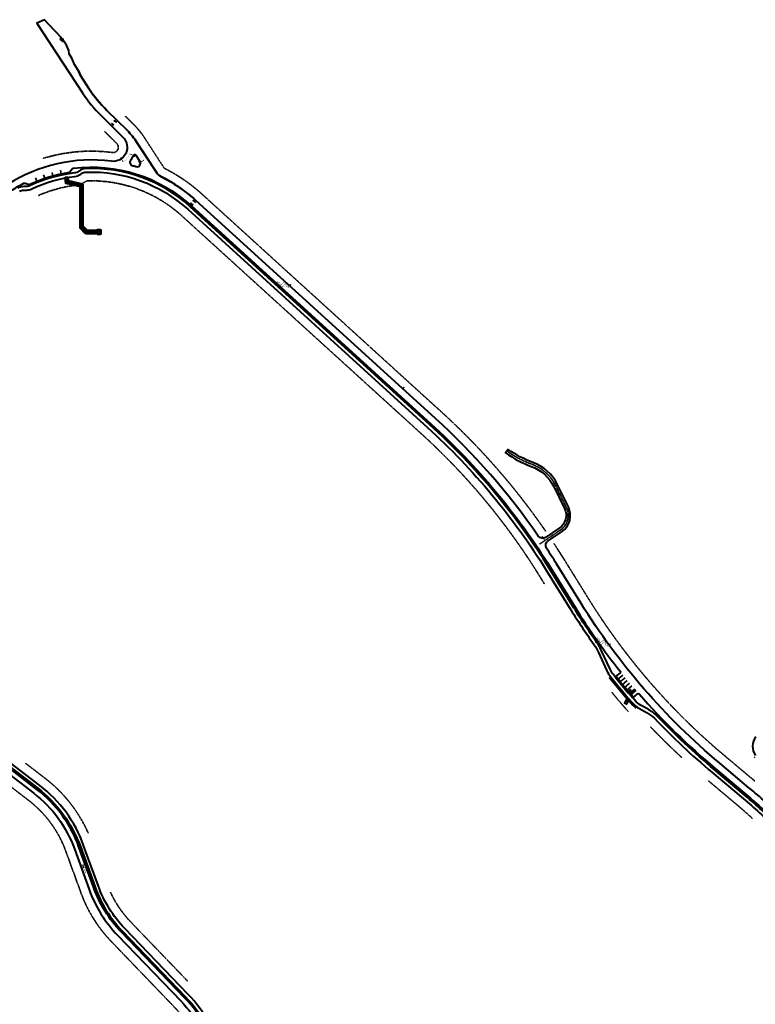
# Model space of a CAD drawing. Extents: x 1574874 to 1583974, y 410417 to 415893.
# Tile 8 of 14: x 1576543 to 1578627, y 413104 to 415893. Entities that reach past the tile are written whole.
import ezdxf

# ---------------------------------------------------------------- set-up
doc = ezdxf.new("R2010")
doc.units = 0
doc.header["$MEASUREMENT"] = 0
doc.linetypes.add('CENTER2', pattern=[1.125, 0.75, -0.125, 0.125, -0.125])
doc.linetypes.add('DASHED', pattern=[0.75, 0.5, -0.25])
doc.layers.get('0').update_dxf_attribs({"lineweight": 0})
for name, color, linetype, lineweight in [('C-ALIN', 1, 'CENTER2', 35), ('C-ANNO', 224, 'Continuous', 30), ('C-BOARDWALK', 200, 'Continuous', 60), ('C-FENC-STEL', 110, 'TOP-FENCELINE1', 35), ('C-POND-VNB', 111, 'DASHED', 35), ('C-PVMT', 32, 'Continuous', 40), ('C-PVMT-MRKS', 7, 'Continuous', 35), ('C-ROAD-SIGN', 3, 'Continuous', 30)]:
    doc.layers.add(name, color=color, linetype=linetype, lineweight=lineweight)
doc.layers.add('C-ANNO-NPLT', color=7, linetype='Continuous', lineweight=30, plot=False)
doc.layers.add('C-SDWLK-CONC-HTCH', color=252, linetype='Continuous', lineweight=25, transparency=0.4)
doc.linetypes.add('TOP-FENCELINE1', pattern='A,0.25,-0.1,[133,ltypeshp.shx,S=0.1,R=0,X=-0.1,Y=0],-0.1,1', length=1.45)

# ---------------------------------------------------------------- blocks, each defined once
blk = doc.blocks.new('A$C1C4F4B94')
at = {"layer": 'C-ROAD-SIGN', "flags": 128}
blk.add_lwpolyline([(-1.3, 0.9), (0.6, -1.4)], dxfattribs=at)
at = {"layer": 'C-ROAD-SIGN'}
blk.add_circle((0, 0), 0.439, dxfattribs=at)
blk = doc.blocks.new('A$C3f1edcc0')
for p, q in [((0, 0), (-1.4, -1.4)), ((0.5, -1.9), (0, 0)), ((-1.4, -1.4), (0.5, -1.9)), ((-1.4, -4), (-0.7, -1.6)), ((-1.4, -4), (-0.8, -4.1)), ((-0.8, -4.1), (-0.1, -1.7))]:
    blk.add_line(p, q)
for points in [[(0, 0), (-1.4, -1.4), (0.5, -1.9)], [(-0.7, -1.6), (-0.1, -1.7), (-1.4, -4), (-0.8, -4.1)]]:
    blk.add_solid(points)
blk = doc.blocks.new('*U42')
at = {"layer": 'C-PVMT-MRKS'}
h = blk.add_hatch(color=256, dxfattribs=at)
edge = h.paths.add_edge_path()
edge.add_arc((-0.3, 4.7), 0.573, 262.2139, 551.5951)
edge.add_line((-0.8, 4.6), (-0.4, 2.2))
edge.add_line((-0.4, 2.2), (1, 2.2))
edge.add_line((1, 2.2), (1.3, 1.7))
edge.add_line((1.3, 1.7), (1.6, 1))
edge.add_line((1.6, 1), (2.4, 1.5))
edge.add_line((2.4, 1.5), (2.2, 1.8))
edge.add_line((2.2, 1.8), (1.8, 1.5))
edge.add_line((1.8, 1.5), (1.2, 2.6))
edge.add_line((1.2, 2.6), (0, 2.6))
edge.add_line((0, 2.6), (-0.1, 2.9))
edge.add_line((-0.1, 2.9), (0.6, 2.9))
edge.add_line((0.6, 2.9), (0.6, 3.2))
edge.add_line((0.6, 3.2), (-0.2, 3.2))
edge.add_line((-0.2, 3.2), (-0.3, 4.1))
edge = h.paths.add_edge_path()
edge.add_line((-0.7, 3.3), (-0.8, 3.7))
edge.add_arc((-0.1, 2.3), 1.52, 115.8577, 330.2328)
edge.add_line((1.2, 1.5), (1, 2))
edge.add_arc((-0.1, 2.3), 1.16, 120.428, 343.5965, ccw=False)
for points in [[(-0.7, 3.3), (-0.8, 3.7, 1.356059), (1.2, 1.5), (1, 2, -1.471019)], [(-0.3, 4.1, 3.141985), (-0.8, 4.6), (-0.4, 2.2), (1, 2.2), (1.3, 1.7), (1.6, 1), (2.4, 1.5), (2.2, 1.8), (1.8, 1.5), (1.2, 2.6), (0, 2.6), (-0.1, 2.9), (0.6, 2.9), (0.6, 3.2), (-0.2, 3.2)]]:
    blk.add_lwpolyline(points, format="xyb", close=True, dxfattribs=at)

msp = doc.modelspace()

# ---------------------------------------------------------------- hatches: boundary and pattern name
at = {"layer": 'C-BOARDWALK', "transparency": 33554687}
h = msp.add_hatch(dxfattribs=at)
h.set_pattern_fill('ANSI31', color=256, scale=10)
h.paths.add_polyline_path([(1576733.1, 415294.3), (1576720.8, 415306.6), (1576720.8, 415425.7), (1576679.9, 415435.2), (1576678.2, 415445.5), (1576672.3, 415444.4), (1576674.6, 415430.3), (1576714.8, 415421), (1576714.8, 415304.1), (1576730.6, 415288.3), (1576762.3, 415288.3), (1576762.3, 415294.3)])
at = {"layer": 'C-PVMT-MRKS'}
h = msp.add_hatch(dxfattribs=at)
h.set_pattern_fill('ANSI31', color=256, scale=15, angle=28.9468)
h.set_pattern_definition([(73.94684157, (240814.2039, -517186.6191), (-1.801885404, 0.5184920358), [])])
h.paths.add_polyline_path([(1578284.9, 413996.5), (1578269.7, 413983.5), (1578273, 413979.7), (1578288.2, 413992.7)])
at = {"layer": 'C-SDWLK-CONC-HTCH', "transparency": 33554602}
h = msp.add_hatch(dxfattribs=at)
h.set_pattern_fill('AR-CONC', color=256)
h.set_pattern_definition([(50, (1578263.7134, 413963.456), (7.1726, -0.6275), [0.75, -8.25]), (355, (1578263.7134, 413963.456), (-1.3875, 7.522), [0.6, -6.6]), (100.45, (1578264.311, 413963.4035), (5.785, 6.8944), [0.6374, -7.0114]), (46.184, (1578263.7134, 413965.456), (10.6724, -1.655), [1.125, -12.375]), (96.636, (1578264.603, 413965.318), (9.347, 9.741), [0.956, -10.517]), (351.18, (1578263.713, 413965.456), (9.347, 9.741), [0.9, -9.9]), (21, (1578264.7134, 413964.956), (5.969, -4.0262), [0.75, -8.25]), (326, (1578264.7134, 413964.956), (2.433, 7.2515), [0.6, -6.6]), (71.45, (1578265.211, 413964.62), (8.4022, 3.2253), [0.6374, -7.0114]), (37.5, (1578263.7134, 413963.4558), (0.1216, 3.32894), [0, -6.52, 0, -6.7, 0, -6.625]), (7.5, (1578263.7134, 413963.4558), (2.6307, 3.9441), [0, -3.82, 0, -6.37, 0, -2.525]), (327.5, (1578261.4834, 413963.4558), (5.3382, -0.22555), [0, -2.5, 0, -7.8, 0, -10.35]), (317.5, (1578260.4834, 413963.456), (5.8319, 1.001), [0, -3.25, 0, -5.18, 0, -7.35])])
h.paths.add_polyline_path([(1578267.1, 413971.2), (1578271.3, 413966.3), (1578269.3, 413964.8), (1578262.3, 413954.6), (1578261.9, 413953.9), (1578256.7, 413957), (1578258.3, 413959.4), (1578265.3, 413969.8)])

# ---------------------------------------------------------------- linework, layer by layer
at = {"layer": 'C-ALIN', "flags": 128}
msp.add_lwpolyline([(1577923.1, 414670.9, 0.065623), (1577994.4, 414633.4, -0.192784), (1578061.5, 414572.9), (1578091.9, 414510.8, -0.374475), (1578074.9, 414447.4), (1578015.7, 414407.4)], format="xyb", dxfattribs=at)
at = {"layer": 'C-ANNO', "color": 7, "flags": 128}
msp.add_lwpolyline([(1576840.3, 415570.6), (1576840.3, 415570.6)], dxfattribs=at)
at = {"layer": 'C-ANNO-NPLT', "flags": 128}
msp.add_lwpolyline([(1576725.1, 413490.2), (1576721.7, 413499.6)], dxfattribs=at)
at = {"layer": 'C-BOARDWALK', "transparency": 33554687, "flags": 128}
msp.add_lwpolyline([(1576762.3, 415288.3), (1576730.6, 415288.3), (1576714.8, 415304.1), (1576714.8, 415421), (1576674.6, 415430.3), (1576672.3, 415444.4), (1576678.2, 415445.5), (1576679.9, 415435.2), (1576720.8, 415425.7), (1576720.8, 415306.6), (1576733.1, 415294.3), (1576762.3, 415294.3)], dxfattribs=at)
at = {"layer": 'C-BOARDWALK', "flags": 128}
msp.add_lwpolyline([(1576762.3, 415286.3), (1576762.3, 415296.3), (1576772.3, 415296.3), (1576772.3, 415286.3)], close=True, dxfattribs=at)
at = {"layer": 'C-FENC-STEL', "ltscale": 0.4, "flags": 128}
msp.add_lwpolyline([(1578213.4, 414030), (1578263.4, 413969.4)], dxfattribs=at)
msp.add_lwpolyline([(1578269.2, 413962.6), (1578274.9, 413956.2, 0.059458), (1578289.7, 413942.8)], format="xyb", dxfattribs=at)
at = {"layer": 'C-POND-VNB'}
for points in [[(1578032.8, 414444.4, 0.057233), (1577738.1, 414781.5), (1577058.7, 415399.3, 0.067291), (1576956.2, 415470, -0.132117), (1576950.4, 415475.2), (1576896.2, 415558.7, 0.053952), (1576865.6, 415596.2), (1576842.5, 415619)], [(1576784, 415575.6), (1576818, 415542, -0.718123), (1576805.5, 415516.5, 0.10762), (1576608.4, 415499.5, 0.10762)], [(1576595.5, 415394.5, -0.075029), (1576702.3, 415423.7, 0.132817), (1576731.4, 415435.4), (1576732.2, 415436.1, -0.195894), (1577002.2, 415337.2), (1577681.6, 414719.3, -0.069414), (1578013.6, 414320.5), (1578030, 414294)], [(1578625.9, 413736.2), (1578542.1, 413806.5, -0.080022), (1578154.5, 414252.7), (1578084.9, 414364.9), (1578056.5, 414409.2)], [(1575905, 414007.6, 0.109106), (1576013.6, 414004), (1576080.3, 414016.4, -0.2909), (1576352.1, 413907.1), (1576417.1, 413816.5, 0.073251), (1576486.6, 413744.6), (1576567.9, 413682, -0.14292), (1576674.3, 413536.3), (1576716, 413421.2, 0.105168), (1576802.3, 413282.3), (1576981.9, 413095.6, -0.123745), (1577068.4, 412944.6), (1577088.9, 412871.5, 0.086028), (1577171.6, 412698.3), (1577646.1, 412029.1), (1577730.2, 411910.5, 0.118093), (1577850.1, 411805.6, 0.118093)], [(1578221.2, 413987, 0.007473), (1578259.1, 413942.3, 0.028347), (1578267.4, 413933.8)], [(1578329.2, 413890.9, 0.016255), (1578419.3, 413802.5, 0.016255)], [(1576737, 413589.3, 0.12474), (1576615.5, 413743.8), (1576559.5, 413786.9)], [(1578494.8, 413736.6), (1578570.9, 413672.7, -0.010956), (1578618.7, 413630.8, -0.010956)], [(1577018.1, 413170.5), (1576858.5, 413336.4, -0.082927), (1576799.9, 413422, -0.082927)]]:
    msp.add_lwpolyline(points, format="xyb", dxfattribs=at)
at = {"layer": 'C-PVMT'}
for p, q in [((1576613.3, 415892.6), (1576591.8, 415882.8)), ((1576890.9, 415520.9), (1576902, 415503.7)), ((1577280, 415137.2), (1577284.5, 415133.2))]:
    msp.add_line(p, q, dxfattribs=at)
at = {"layer": 'C-PVMT', "flags": 128}
for points in [[(1578701.1, 413633.7, 0.020642), (1578609.1, 413717.7), (1578526.1, 413787.4, -0.080018), (1578133.3, 414239.5), (1578063.7, 414351.6, 0.006761), (1578035.5, 414395.7, -0.409759), (1578039.7, 414416.4), (1578078.3, 414442.4, 0.374475), (1578097.3, 414513.5), (1578066.8, 414575.5, 0.192784), (1577996.5, 414639, -0.065623), (1577926.5, 414675.8), (1577919.6, 414666, 0.065623), (1577992.3, 414627.7, -0.192784), (1578056.1, 414570.2), (1578086.5, 414508.2, -0.374475), (1578071.6, 414452.3), (1578033, 414426.3, -0.41018), (1578012.3, 414430.2, 0.057233), (1577721.3, 414763), (1577041.9, 415380.8, 0.067291), (1576944.8, 415447.7, -0.132117), (1576929.4, 415461.6), (1576875.2, 415545.1, 0.053952), (1576848, 415578.4), (1576789.9, 415635.8, -0.053083), (1576739.2, 415697.7), (1576714.9, 415734.9), (1576709.6, 415747.4), (1576698, 415765.4), (1576691.2, 415781.8), (1576683.6, 415795.8), (1576682.2, 415805.6), (1576675.8, 415820.6), (1576668.3, 415831.6), (1576665.6, 415830.4), (1576663.8, 415833.8), (1576666.5, 415835.7), (1576665.7, 415837.5), (1576660.8, 415834.9), (1576658.3, 415839.4), (1576661.4, 415841), (1576626.6, 415877.6), (1576613.3, 415892.6), (1576591.8, 415882.8), (1576720.8, 415685.7, 0.053083), (1576774.5, 415620.1), (1576835.5, 415559.8, -0.718123), (1576802.3, 415491.7, 0.176994), (1576507.7, 415425.2)], [(1576709.6, 415747.4), (1576714.9, 415734.9), (1576739.2, 415697.7, 0.053083), (1576789.9, 415635.8), (1576848, 415578.4, -0.053952), (1576875.2, 415545.1), (1576929.4, 415461.6, 0.132117), (1576944.8, 415447.7, -0.062776), (1577036, 415386.1)], [(1576835.5, 415559.8, -0.718123), (1576802.3, 415491.7, -4.360989)], [(1576518.5, 415408.4, -0.024818), (1576554.6, 415429.2, -0.206377), (1576558.5, 415429.5), (1576569.7, 415425.5, -0.073612), (1576684.5, 415460.7), (1576691.5, 415470.2, -0.206377), (1576694.9, 415472.2, -0.218264), (1577028.5, 415366), (1577707.8, 414748.2, -0.069413), (1578046.7, 414341), (1578116.3, 414228.9, 0.029224), (1578244.4, 414047.3, -0.413753), (1578243.9, 414043.1), (1578229.8, 414031.8, 0.010109), (1578279.6, 413972), (1578293.2, 413983.8, -0.413753), (1578297.5, 413983.5, 0.039755), (1578513.3, 413772), (1578596, 413702.6, -0.020684), (1578687, 413619.5)], [(1578684.2, 413616.7, 0.020685), (1578593.4, 413699.5), (1578510.7, 413769, -0.029232), (1578348.3, 413921.5, 0.044331), (1578323.5, 413939.6), (1578304.1, 413950.3, -0.086621), (1578285.4, 413965.4), (1578279.6, 413972, -0.010109), (1578229.8, 414031.8), (1578224.3, 414038.8, -0.059613), (1578215.6, 414052.9), (1578191.7, 414104.8, -0.004598), (1578183, 414121.9, -0.016528), (1578113, 414226.7), (1578043.3, 414338.9, 0.069414), (1577705.1, 414745.2), (1577025.8, 415363.1, 0.195895), (1576731, 415471, 0.153716), (1576711.2, 415464), (1576710.3, 415463.4, -0.132817), (1576698.2, 415458.5, 0.08079), (1576572.9, 415422.6, -0.105297), (1576562.7, 415420.2), (1576554.3, 415420, 0.126701), (1576537.5, 415415.3, 0.011868)], [(1576542.5, 415406.7, -0.126701), (1576554.5, 415410.1), (1576563, 415410.2, 0.105297), (1576577.1, 415413.6, -0.08079), (1576699.4, 415448.6, 0.132817), (1576716.3, 415455.4), (1576717.2, 415456, -0.153716), (1576731.4, 415461, -0.195894), (1577019, 415355.7), (1577698.4, 414737.8, -0.069414), (1578034.8, 414333.7), (1578104.4, 414221.6, 0.016548), (1578174.9, 414116, 0.010063), (1578182.7, 414100.7), (1578206.5, 414048.8, 0.059613), (1578216.5, 414032.6, 0.012406), (1578277.9, 413958.8, 0.086621), (1578299.3, 413941.5), (1578318.6, 413930.8, -0.040762), (1578341.1, 413914.7, 0.029231), (1578504.3, 413761.3), (1578587, 413691.9, -0.020684), (1578677.2, 413609.6)], [(1578628.4, 413862, 0.34457), (1578628, 413809, -0.136315)], [(1577105.9, 412955.1, 0.123745), (1577010.1, 413122.7), (1576830.4, 413309.4, -0.105168), (1576752.6, 413434.4), (1576711, 413549.6, 0.14292), (1576591.7, 413712.9), (1576510.4, 413775.5, -0.073251)], [(1576512.8, 413778.7), (1576594.2, 413716, -0.14292), (1576714.8, 413550.9), (1576756.4, 413435.8, 0.105168), (1576833.3, 413312.1), (1577012.9, 413125.4, -0.123745), (1577109.8, 412956.2)], [(1577119.4, 412958.9, 0.123745), (1577020.1, 413132.4), (1576840.5, 413319.1, -0.105168), (1576765.8, 413439.2), (1576724.2, 413554.3, 0.14292), (1576600.3, 413724), (1576518.9, 413786.6, -0.073251)], [(1576501.8, 413764.4), (1576583.2, 413701.8, -0.14292), (1576697.8, 413544.8), (1576739.5, 413429.7, 0.105168), (1576820.3, 413299.7), (1577000, 413113, -0.123745), (1577092.5, 412951.3)]]:
    msp.add_lwpolyline(points, format="xyb", dxfattribs=at)
at = {"layer": 'C-PVMT'}
msp.add_lwpolyline([(1576872.3, 415476.7, 0.698326), (1576883.6, 415491.8), (1576873.2, 415507.7, 0.599785), (1576864.4, 415506.9, -0.06101), (1576856.9, 415493.9, 0.531026), (1576861.7, 415479.8, -0.006291), (1576872.3, 415476.7)], format="xyb", dxfattribs=at)
at = {"layer": 'C-PVMT', "flags": 128}
for points in [[(1578232.7, 414031.5), (1578231.9, 414030.8), (1578235.7, 414026.2), (1578236.4, 414026.8)], [(1578239, 414023.6), (1578238.3, 414023), (1578242, 414018.3), (1578242.8, 414018.9)], [(1578245.4, 414015.8), (1578244.6, 414015.1), (1578248.4, 414010.5), (1578249.2, 414011.1)], [(1578251.8, 414008), (1578251, 414007.3), (1578254.9, 414002.7), (1578255.6, 414003.4)], [(1578258.2, 414000.2), (1578257.5, 413999.6), (1578261.3, 413995), (1578262.1, 413995.6)], [(1578267.1, 413971.2), (1578271.3, 413966.3), (1578269.3, 413964.8), (1578262.3, 413954.6), (1578261.9, 413953.9), (1578256.7, 413957), (1578258.3, 413959.4), (1578265.3, 413969.8)], [(1578265.4, 413991.7), (1578264.6, 413991.1), (1578268.5, 413986.5), (1578269.3, 413987.1)], [(1578275.9, 413979.4), (1578275.1, 413978.7), (1578278.9, 413974.1), (1578279.7, 413974.7)]]:
    msp.add_lwpolyline(points, close=True, dxfattribs=at)
at = {"layer": 'C-PVMT-MRKS'}
for p, q in [((1578258, 414028.7), (1578242.5, 414016.1)), ((1578264.4, 414021), (1578248.9, 414008.3)), ((1578270.8, 414013.3), (1578255.4, 414000.5)), ((1578277.2, 414005.7), (1578261.9, 413992.8)), ((1578288.2, 413992.7), (1578273, 413979.7))]:
    msp.add_line(p, q, dxfattribs=at)
at = {"layer": 'C-PVMT-MRKS', "const_width": 0.25, "flags": 128}
msp.add_lwpolyline([(1576854.8, 415512.4, -0.146232), (1576836.7, 415489.6)], format="xyb", dxfattribs=at)
at = {"layer": 'C-PVMT-MRKS', "flags": 128}
for points, const_width in [([(1576854.8, 415512.4), (1576865, 415508.4)], 2), ([(1576894.8, 415494.7), (1576882.5, 415513.7)], 0.25), ([(1576836.7, 415489.6), (1576830.4, 415498.6)], 2), ([(1576885, 415488.4), (1576894.8, 415494.7)], 2), ([(1577272.6, 415151.9), (1577271.3, 415150.4)], 1), ([(1577274.4, 415151), (1577272.5, 415148.7)], 1), ([(1577276.3, 415150.1), (1577273.7, 415147.1)], 1), ([(1577274.6, 415144.4), (1577281, 415143.1), (1577278.9, 415149.6)], 1), ([(1577280, 415137.2), (1577293.5, 415152)], 1), ([(1577284.5, 415133.2), (1577297.9, 415148)], 1), ([(1577303.4, 415140.8), (1577296.9, 415142.2), (1577299.1, 415135.7)], 1), ([(1577301.7, 415135.1), (1577304.2, 415138.2)], 1), ([(1577303.5, 415134.2), (1577305.4, 415136.5)], 1), ([(1577305.3, 415133.3), (1577306.6, 415134.8)], 1), ([(1578026.4, 414423.9), (1578030.7, 414417.6)], 2), ([(1578180, 414142.4), (1578178.5, 414141.2)], 1), ([(1578181.7, 414141.1), (1578179.3, 414139.3)], 1), ([(1578183.3, 414139.8), (1578180.1, 414137.4)], 1), ([(1578180.4, 414134.6), (1578186.4, 414131.9), (1578185.7, 414138.7)], 1), ([(1578184.7, 414126.4), (1578200.9, 414138)], 1), ([(1578188.2, 414121.5), (1578204.4, 414133.2)], 1), ([(1578208.4, 414124.9), (1578202.3, 414127.6), (1578203.1, 414120.8)], 1), ([(1578205.5, 414119.8), (1578208.7, 414122.2)], 1), ([(1578207.1, 414118.5), (1578209.5, 414120.3)], 1), ([(1578208.7, 414117.2), (1578210.3, 414118.4)], 1), ([(1576728.4, 413501.7), (1576715, 413497.4)], 1), ([(1576731.7, 413492.3), (1576718.4, 413488)], 1), ([(1576724.9, 413480.4), (1576726.4, 413486.9), (1576731.3, 413482.1)], 1), ([(1576730.6, 413480.7), (1576726.8, 413479.4)], 1), ([(1576730.8, 413478.7), (1576727.9, 413477.7)], 1), ([(1576731, 413476.6), (1576729.1, 413476)], 1)]:
    msp.add_lwpolyline(points, dxfattribs=dict(at, const_width=const_width))
for points in [[(1576614.2, 415443.6), (1576610.9, 415453)], [(1576637.3, 415450.7), (1576634.6, 415460.3)], [(1576660.8, 415456.4), (1576658.7, 415466.2)], [(1576591.7, 415435.2), (1576587.9, 415444.5)], [(1578236.2, 414023.9), (1578251.7, 414036.5)], [(1578284.9, 413996.5), (1578269.7, 413983.5)]]:
    msp.add_lwpolyline(points, dxfattribs=at)
msp.add_lwpolyline([(1578284.9, 413996.5), (1578269.7, 413983.5), (1578273, 413979.7), (1578288.2, 413992.7)], close=True, dxfattribs=at)
at = {"layer": 'C-ROAD-SIGN', "flags": 128}
msp.add_lwpolyline([(1577265.4, 415149.9), (1577263.4, 415147.7)], dxfattribs=at)
at = {"layer": 'C-ROAD-SIGN'}
msp.add_circle((1577264.7, 415148.5), 0.439, dxfattribs=at)
at = {"layer": 'C-SDWLK-CONC-HTCH', "flags": 128}
msp.add_lwpolyline([(1578270.5, 413984.2, 0.00031), (1578272, 413982.4)], format="xyb", dxfattribs=at)

# ---------------------------------------------------------------- block references
at = {"layer": 'C-PVMT-MRKS'}
for p, xscale, yscale, zscale, rotation in [((1576809.1, 415593.7), 1.949999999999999, 1.949999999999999, 1.949999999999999, 239.9276952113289), ((1576811, 415607.3), 1.949999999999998, 1.949999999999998, 1.949999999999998, 59.92769521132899), ((1577033.5, 415367.6), 1.949999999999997, 1.949999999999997, 1.949999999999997, 243.5293575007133), ((1577034.5, 415381.3), 1.949999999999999, 1.949999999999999, 1.949999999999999, 63.52935750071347)]:
    msp.add_blockref('A$C3f1edcc0', p, dxfattribs=dict(at, xscale=xscale, yscale=yscale, zscale=zscale, rotation=rotation))
at = {"layer": 'C-PVMT-MRKS', "rotation": 98.89669236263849}
msp.add_blockref('*U42', (1578274.9, 413993.8), dxfattribs=at)
at = {"layer": 'C-ROAD-SIGN'}
for p, rotation in [((1576829.9, 415500.8), 178.1244010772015), ((1576867, 415506.3), 28.29438403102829), ((1576881.4, 415489.9), 264.065503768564), ((1577309.8, 415142), 98.84926659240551), ((1577631.2, 414850.9), 97.25095476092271), ((1578023.7, 414427.8, 7.8), 175.3578048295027), ((1578171.9, 414141.1), 266.6951010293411), ((1578214.9, 414124.8), 86.69510102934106), ((1578257, 413980), 179.2200301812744), ((1578624.9, 413804), 282.3522222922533)]:
    msp.add_blockref('A$C1C4F4B94', p, dxfattribs=dict(at, rotation=rotation))
at = {"layer": 'C-ROAD-SIGN', "xscale": -1, "rotation": 328.9267968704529}
msp.add_blockref('A$C1C4F4B94', (1576735.3, 413488.3), dxfattribs=at)

doc.saveas('drawing.dxf')
